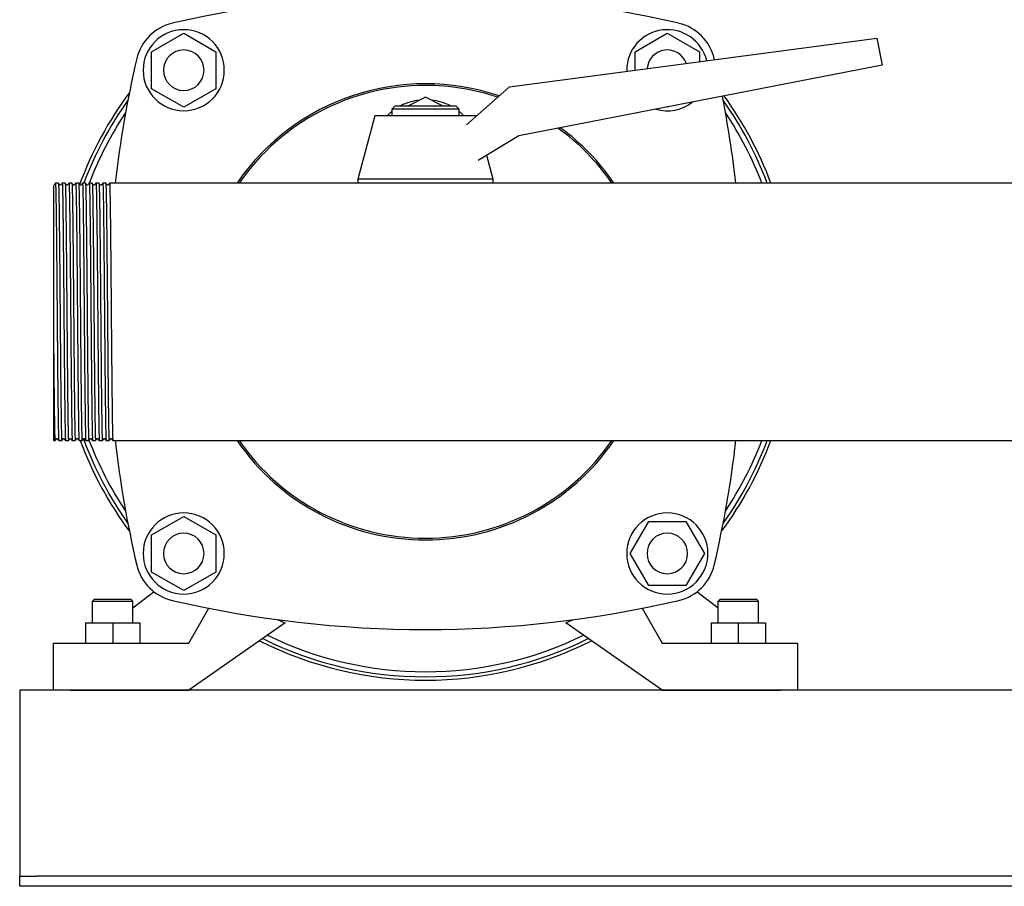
# Model space of a CAD drawing. Header units: millimetres. Extents: x 7 to 2165, y 14 to 1069.
# Tile 2 of 6: x 1330 to 1621, y 14 to 270. Entities that reach past the tile are written whole.
import ezdxf

# ---------------------------------------------------------------- set-up
doc = ezdxf.new("R2010")
doc.units = ezdxf.units.MM

msp = doc.modelspace()

# ---------------------------------------------------------------- linework, layer by layer
at = {"color": 7, "linetype": 'Continuous', "lineweight": 25}
for p, q in [((1368.77, 260.77), (1378.27, 266.26)), ((1378.27, 266.26), (1387.77, 260.77)), ((1511.77, 260.77), (1521.27, 266.26)), ((1521.27, 266.26), (1530.77, 260.77)), ((1474.6, 250.38), (1583.21, 264.79)), ((1583.21, 264.79), (1584.77, 256.79)), ((1368.77, 249.8), (1368.77, 260.77)), ((1387.77, 260.77), (1387.77, 249.8)), ((1511.77, 255.31), (1511.77, 260.77)), ((1530.77, 260.77), (1530.77, 257.83)), ((1584.77, 256.79), (1477.41, 235.92)), ((1535.22, 258.42), (1535.15, 258.71)), ((1509.27, 255.29), (1509.27, 254.98)), ((1378.27, 244.32), (1368.77, 249.8)), ((1387.77, 249.8), (1378.27, 244.32)), ((1461.88, 239.14), (1474.6, 250.38)), ((1440.77, 244.79), (1439.77, 243.79)), ((1440.77, 244.79), (1449.77, 244.79)), ((1449.77, 247.29), (1444.77, 244.79)), ((1454.77, 244.79), (1449.77, 247.29)), ((1449.77, 244.79), (1458.77, 244.79)), ((1459.77, 243.79), (1458.77, 244.79)), ((1434.77, 241.79), (1429.77, 223.04)), ((1449.77, 241.79), (1434.77, 241.79)), ((1439.77, 243.79), (1439.77, 241.79)), ((1449.77, 243.79), (1439.77, 243.79)), ((1459.77, 243.79), (1449.77, 243.79)), ((1464.77, 241.79), (1449.77, 241.79)), ((1459.77, 241.79), (1459.77, 243.79)), ((1464.77, 241.79), (1464.77, 241.79)), ((1521.27, 244.32), (1521.11, 244.41)), ((1521.6, 244.51), (1521.27, 244.32)), ((1477.41, 235.92), (1465.37, 228.55)), ((1469.77, 223.04), (1467.89, 230.09)), ((1341.21, 221.89), (1340.33, 221.89)), ((1343.21, 221.89), (1342.33, 221.89)), ((1345.21, 221.89), (1344.33, 221.89)), ((1347.21, 221.89), (1346.33, 221.89)), ((1349.21, 221.89), (1348.33, 221.89)), ((1351.21, 221.89), (1350.33, 221.89)), ((1353.21, 221.89), (1352.33, 221.89)), ((1355.21, 221.89), (1354.33, 221.89)), ((1357.21, 221.89), (1356.33, 221.89)), ((1358.33, 221.89), (1357.21, 221.89)), ((1731.42, 221.89), (1358.33, 221.89)), ((1429.77, 223.04), (1429.77, 221.89)), ((1449.77, 223.04), (1429.77, 223.04)), ((1469.77, 223.04), (1449.77, 223.04)), ((1469.77, 221.89), (1469.77, 223.04)), ((1339.77, 176.84), (1339.77, 145.69)), ((1339.77, 145.69), (1340.21, 145.69)), ((1341.33, 145.69), (1342.21, 145.69)), ((1343.33, 145.69), (1344.21, 145.69)), ((1345.33, 145.69), (1346.21, 145.69)), ((1347.33, 145.69), (1348.21, 145.69)), ((1349.33, 145.69), (1350.21, 145.69)), ((1351.33, 145.69), (1352.21, 145.69)), ((1353.33, 145.69), (1354.21, 145.69)), ((1355.33, 145.69), (1356.21, 145.69)), ((1357.33, 145.69), (2129.77, 145.69)), ((1368.77, 117.77), (1378.27, 123.26)), ((1378.27, 123.26), (1387.77, 117.77)), ((1510.3, 112.29), (1515.78, 121.79)), ((1515.78, 121.79), (1526.75, 121.79)), ((1526.75, 121.79), (1532.24, 112.29)), ((1368.77, 106.8), (1368.77, 117.77)), ((1387.77, 117.77), (1387.77, 106.8)), ((1515.78, 102.79), (1510.3, 112.29)), ((1532.24, 112.29), (1526.75, 102.79)), ((1378.27, 101.32), (1368.77, 106.8)), ((1387.77, 106.8), (1378.27, 101.32)), ((1526.75, 102.79), (1515.78, 102.79)), ((1369.5, 100.93), (1363.27, 96.15)), ((1536.27, 96.15), (1530.04, 100.93)), ((1351.87, 98.79), (1351.27, 98.19)), ((1351.27, 91.79), (1351.27, 98.19)), ((1351.27, 98.19), (1363.27, 98.19)), ((1351.87, 98.79), (1362.67, 98.79)), ((1362.67, 98.79), (1363.27, 98.19)), ((1363.27, 91.79), (1363.27, 98.19)), ((1536.87, 98.79), (1536.27, 98.19)), ((1536.27, 98.19), (1548.27, 98.19)), ((1536.27, 91.79), (1536.27, 98.19)), ((1536.87, 98.79), (1547.67, 98.79)), ((1547.67, 98.79), (1548.27, 98.19)), ((1548.27, 91.79), (1548.27, 98.19)), ((1379.77, 85.79), (1385.7, 96.07)), ((1513.84, 96.07), (1519.77, 85.79)), ((1349.27, 91.79), (1349.27, 85.79)), ((1349.27, 91.79), (1357.27, 91.79)), ((1357.27, 91.79), (1357.27, 85.79)), ((1357.27, 91.79), (1365.27, 91.79)), ((1365.27, 91.79), (1365.27, 85.79)), ((1408.23, 91.72), (1379.77, 71.79)), ((1406.15, 92.68), (1408.23, 91.72)), ((1491.31, 91.72), (1493.38, 92.68)), ((1519.77, 71.79), (1491.31, 91.72)), ((1534.27, 91.79), (1534.27, 85.79)), ((1534.27, 91.79), (1542.27, 91.79)), ((1542.27, 91.79), (1542.27, 85.79)), ((1542.27, 91.79), (1550.27, 91.79)), ((1550.27, 91.79), (1550.27, 85.79)), ((1339.77, 71.79), (1339.77, 85.79)), ((1339.77, 85.79), (1344.77, 85.79)), ((1344.77, 85.79), (1379.77, 85.79)), ((1519.77, 85.79), (1554.77, 85.79)), ((1554.77, 85.79), (1559.77, 85.79)), ((1559.77, 85.79), (1559.77, 71.79)), ((2149.77, 71.79), (1329.77, 71.79)), ((1329.77, 71.79), (1329.77, 66.79)), ((1344.77, 71.79), (1379.77, 71.79)), ((1519.77, 71.79), (1554.77, 71.79)), ((1329.77, 66.79), (1329.77, 18.79)), ((1329.77, 18.79), (1329.77, 16.79)), ((1329.77, 13.79), (1329.77, 16.79)), ((1329.77, 16.79), (1334.77, 16.79)), ((2144.77, 16.79), (1334.77, 16.79)), ((1334.77, 13.79), (1329.77, 13.79)), ((2144.77, 13.79), (1334.77, 13.79))]:
    msp.add_line(p, q, dxfattribs=at)
at = {"color": 7, "linetype": 'Continuous', "lineweight": 25, "flags": 128}
for points in [[(1438.46, 241.79), (1439.56, 242.86), (1439.77, 243.04)], [(1459.77, 243.04), (1459.98, 242.86), (1461.08, 241.79)], [(1340.33, 221.89), (1340.12, 221.62), (1339.92, 221.36)], [(1341.61, 221.36), (1341.41, 221.62), (1341.21, 221.89)], [(1342.33, 221.89), (1342.12, 221.62), (1341.92, 221.36)], [(1343.61, 221.36), (1343.41, 221.62), (1343.21, 221.89)], [(1344.33, 221.89), (1344.12, 221.62), (1343.92, 221.36)], [(1345.61, 221.36), (1345.41, 221.62), (1345.21, 221.89)], [(1346.33, 221.89), (1346.12, 221.62), (1345.92, 221.36)], [(1347.61, 221.36), (1347.41, 221.62), (1347.21, 221.89)], [(1348.33, 221.89), (1348.12, 221.62), (1347.92, 221.36)], [(1349.61, 221.36), (1349.41, 221.62), (1349.21, 221.89)], [(1350.33, 221.89), (1350.12, 221.62), (1349.92, 221.36)], [(1351.61, 221.36), (1351.41, 221.62), (1351.21, 221.89)], [(1352.33, 221.89), (1352.12, 221.62), (1351.92, 221.36)], [(1353.61, 221.36), (1353.41, 221.62), (1353.21, 221.89)], [(1354.33, 221.89), (1354.12, 221.62), (1353.92, 221.36)], [(1355.61, 221.36), (1355.41, 221.62), (1355.21, 221.89)], [(1356.33, 221.89), (1356.12, 221.62), (1355.92, 221.36)], [(1340.21, 145.69), (1340.41, 145.95), (1340.61, 146.21)], [(1340.92, 146.21), (1341.12, 145.95), (1341.33, 145.69)], [(1342.21, 145.69), (1342.41, 145.95), (1342.61, 146.21)], [(1342.92, 146.21), (1343.12, 145.95), (1343.33, 145.69)], [(1344.21, 145.69), (1344.41, 145.95), (1344.61, 146.21)], [(1344.92, 146.21), (1345.12, 145.95), (1345.33, 145.69)], [(1346.21, 145.69), (1346.41, 145.95), (1346.61, 146.21)], [(1346.92, 146.21), (1347.12, 145.95), (1347.33, 145.69)], [(1348.21, 145.69), (1348.41, 145.95), (1348.61, 146.21)], [(1348.92, 146.21), (1349.12, 145.95), (1349.33, 145.69)], [(1350.21, 145.69), (1350.41, 145.95), (1350.61, 146.21)], [(1350.92, 146.21), (1351.12, 145.95), (1351.33, 145.69)], [(1352.21, 145.69), (1352.41, 145.95), (1352.61, 146.21)], [(1352.92, 146.21), (1353.12, 145.95), (1353.33, 145.69)], [(1354.21, 145.69), (1354.41, 145.95), (1354.61, 146.21)], [(1354.92, 146.21), (1355.12, 145.95), (1355.33, 145.69)], [(1356.21, 145.69), (1356.41, 145.95), (1356.61, 146.21)], [(1356.92, 146.21), (1357.12, 145.95), (1357.33, 145.69)]]:
    msp.add_lwpolyline(points, dxfattribs=at)
at = {"color": 7, "linetype": 'Continuous', "lineweight": 25}
for centre, radius, start, end in [((1449.77, -52.21), 330, 76.8767, 103.1233), ((1378.02, 255.53), 14, 103.1233, 166.8767), ((1521.52, 255.53), 14, 13.1233, 76.8767), ((1378.27, 255.29), 12, 90, 270), ((1378.27, 255.29), 12, 270, 90), ((1521.27, 255.29), 12, 13.6326, 180), ((1378.27, 255.29), 6, 0, 180), ((1521.27, 255.29), 6, 19.7768, 175.3392), ((1685.77, 183.79), 330, 166.8767, 173.3702), ((1378.27, 255.29), 6, 180, 0), ((1449.77, 183.79), 67.5, 71.1768, 145.6363), ((1449.77, 183.79), 67, 90, 145.3434), ((1449.77, 183.79), 67, 71.4212, 90), ((1449.77, 183.79), 109, 143.4367, 159.7966), ((1213.77, 183.79), 330, 6.6298, 11.1508), ((1449.77, 183.79), 109, 20.4593, 35.9039), ((1449.77, 183.79), 108, 144.5768, 159.3427), ((1449.66, 230.52), 16, 95.7347, 116.8781), ((1449.88, 230.52), 16, 63.1219, 84.2653), ((1521.27, 255.29), 12, 253.4979, 308.5021), ((1449.77, 183.79), 108, 20.6573, 35.4232), ((1449.79, 183.82), 106.5, 146.4035, 159.0563), ((1449.77, 183.79), 106.5, 20.9619, 33.6155), ((1449.77, 183.79), 67, 34.6566, 54.241), ((1449.77, 183.79), 67.5, 34.3637, 53.8431), ((1449.77, 183.79), 109, 200.4593, 216.5633), ((1449.97, 183.5), 108, 200.1989, 215.2373), ((1449.77, 183.79), 106.5, 200.8649, 213.6155), ((1685.77, 183.79), 330, 186.6298, 193.1233), ((1449.77, 183.79), 67.5, 214.3637, 325.6363), ((1449.77, 183.79), 67, 214.6566, 270), ((1449.77, 183.79), 67, 270, 325.3434), ((1213.77, 183.79), 330, 346.8767, 353.3702), ((1449.77, 183.79), 109, 323.4367, 339.5407), ((1449.77, 183.79), 108, 324.5768, 339.3427), ((1449.77, 183.79), 106.5, 326.3845, 339.0381), ((1378.27, 112.29), 12, 90, 270), ((1378.27, 112.29), 12, 270, 90), ((1521.27, 112.29), 12, 90, 270), ((1521.27, 112.29), 12, 270, 90), ((1378.27, 112.29), 6, 0, 180), ((1521.27, 112.29), 6, 0, 180), ((1378.27, 112.29), 6, 180, 0), ((1521.27, 112.29), 6, 180, 0), ((1378.02, 112.04), 14, 193.1233, 256.8767), ((1521.52, 112.04), 14, 283.1233, 346.8767), ((1449.77, 419.79), 330, 256.8767, 283.1233), ((1449.77, 183.79), 106.5, 243.9769, 270), ((1449.77, 183.79), 106.5, 270, 296.0231), ((1449.77, 183.79), 109, 243.2517, 270), ((1449.77, 183.79), 108, 243.5372, 270), ((1449.77, 183.79), 108, 270, 296.4628), ((1449.77, 183.79), 109, 270, 296.7483)]:
    msp.add_arc(centre, radius, start, end, dxfattribs=at)
for points, knots in [([(1340.33, 221.89), (1340.33, 221.87), (1340.34, 222.04), (1340.38, 221.51), (1340.43, 220.19), (1340.48, 217.86), (1340.53, 214.74), (1340.58, 210.85), (1340.63, 206.28), (1340.68, 201.14), (1340.73, 195.61), (1340.78, 189.78), (1340.81, 185.79), (1340.83, 183.79)], [0, 0, 0, 0, 0.0067148, 0.105428, 0.2053718, 0.3053157, 0.4040289, 0.5027421, 0.6026859, 0.7026298, 0.801343, 0.9000562, 1, 1, 1, 1]), ([(1341.21, 221.89), (1341.23, 221.89), (1341.25, 221.65), (1341.29, 220.68), (1341.31, 219.94), (1341.36, 218.02), (1341.38, 216.83), (1341.4, 215.11), (1341.41, 214.76), (1341.42, 214.03), (1341.42, 213.65), (1341.44, 212.47), (1341.45, 211.64), (1341.48, 208.99), (1341.5, 207.03), (1341.54, 202.85), (1341.57, 200.63), (1341.59, 197.77), (1341.6, 197.19), (1341.61, 196.03), (1341.61, 195.45), (1341.63, 193.68), (1341.64, 192.48), (1341.67, 188.82), (1341.69, 186.3), (1341.71, 183.79)], [0, 0, 0, 0, 0.125, 0.125, 0.25, 0.25, 0.375, 0.375, 0.40625, 0.40625, 0.4375, 0.4375, 0.5, 0.5, 0.625, 0.625, 0.75, 0.75, 0.78125, 0.78125, 0.8125, 0.8125, 0.875, 0.875, 1, 1, 1, 1]), ([(1341.92, 221.36), (1341.87, 221.33), (1341.77, 221.25), (1341.67, 221.33), (1341.61, 221.36)], [0, 0, 0, 0, 0.5, 1, 1, 1, 1]), ([(1342.33, 221.89), (1342.33, 221.87), (1342.34, 222.04), (1342.38, 221.51), (1342.43, 220.19), (1342.48, 217.86), (1342.53, 214.74), (1342.58, 210.85), (1342.63, 206.28), (1342.68, 201.14), (1342.73, 195.61), (1342.78, 189.78), (1342.81, 185.79), (1342.83, 183.79)], [0, 0, 0, 0, 0.0066852, 0.1054013, 0.2053481, 0.305295, 0.4040111, 0.5027272, 0.6026741, 0.7026209, 0.801337, 0.9000532, 1, 1, 1, 1]), ([(1343.21, 221.89), (1343.23, 221.89), (1343.25, 221.65), (1343.29, 220.68), (1343.31, 219.94), (1343.36, 218.02), (1343.38, 216.83), (1343.4, 215.11), (1343.41, 214.76), (1343.42, 214.03), (1343.42, 213.65), (1343.44, 212.47), (1343.45, 211.64), (1343.48, 208.99), (1343.5, 207.03), (1343.54, 202.85), (1343.57, 200.63), (1343.59, 197.77), (1343.6, 197.19), (1343.61, 196.03), (1343.61, 195.45), (1343.63, 193.68), (1343.64, 192.48), (1343.67, 188.82), (1343.69, 186.3), (1343.71, 183.79)], [0, 0, 0, 0, 0.125, 0.125, 0.25, 0.25, 0.375, 0.375, 0.40625, 0.40625, 0.4375, 0.4375, 0.5, 0.5, 0.625, 0.625, 0.75, 0.75, 0.78125, 0.78125, 0.8125, 0.8125, 0.875, 0.875, 1, 1, 1, 1]), ([(1343.92, 221.36), (1343.87, 221.33), (1343.77, 221.25), (1343.67, 221.33), (1343.61, 221.36)], [0, 0, 0, 0, 0.5, 1, 1, 1, 1]), ([(1344.33, 221.89), (1344.33, 221.87), (1344.34, 222.04), (1344.38, 221.51), (1344.43, 220.19), (1344.48, 217.86), (1344.53, 214.74), (1344.58, 210.85), (1344.63, 206.28), (1344.68, 201.14), (1344.73, 195.61), (1344.78, 189.78), (1344.81, 185.79), (1344.83, 183.79)], [0, 0, 0, 0, 0.006694, 0.10541, 0.205355, 0.305301, 0.404017, 0.502732, 0.602678, 0.702624, 0.801339, 0.900054, 1, 1, 1, 1]), ([(1345.21, 221.89), (1345.23, 221.89), (1345.25, 221.65), (1345.29, 220.68), (1345.31, 219.94), (1345.36, 218.02), (1345.38, 216.83), (1345.4, 215.11), (1345.41, 214.76), (1345.42, 214.03), (1345.42, 213.65), (1345.44, 212.47), (1345.45, 211.64), (1345.48, 208.99), (1345.5, 207.03), (1345.54, 202.85), (1345.57, 200.63), (1345.59, 197.77), (1345.6, 197.19), (1345.61, 196.03), (1345.61, 195.45), (1345.63, 193.68), (1345.64, 192.48), (1345.67, 188.82), (1345.69, 186.3), (1345.71, 183.79)], [0, 0, 0, 0, 0.125, 0.125, 0.25, 0.25, 0.375, 0.375, 0.40625, 0.40625, 0.4375, 0.4375, 0.5, 0.5, 0.625, 0.625, 0.75, 0.75, 0.78125, 0.78125, 0.8125, 0.8125, 0.875, 0.875, 1, 1, 1, 1]), ([(1345.92, 221.36), (1345.87, 221.33), (1345.77, 221.25), (1345.67, 221.33), (1345.61, 221.36)], [0, 0, 0, 0, 0.5, 1, 1, 1, 1]), ([(1346.33, 221.89), (1346.33, 221.87), (1346.34, 222.04), (1346.38, 221.51), (1346.43, 220.19), (1346.48, 217.86), (1346.53, 214.74), (1346.58, 210.85), (1346.63, 206.28), (1346.68, 201.14), (1346.73, 195.61), (1346.78, 189.78), (1346.81, 185.79), (1346.83, 183.79)], [0, 0, 0, 0, 0.006707, 0.105421, 0.205366, 0.30531, 0.404024, 0.502738, 0.602683, 0.702628, 0.801341, 0.900055, 1, 1, 1, 1]), ([(1347.21, 221.89), (1347.23, 221.89), (1347.25, 221.65), (1347.29, 220.68), (1347.31, 219.94), (1347.36, 218.02), (1347.38, 216.83), (1347.4, 215.11), (1347.41, 214.76), (1347.42, 214.03), (1347.42, 213.65), (1347.44, 212.47), (1347.45, 211.64), (1347.48, 208.99), (1347.5, 207.03), (1347.54, 202.85), (1347.57, 200.63), (1347.59, 197.77), (1347.6, 197.19), (1347.61, 196.03), (1347.61, 195.45), (1347.63, 193.68), (1347.64, 192.48), (1347.67, 188.82), (1347.69, 186.3), (1347.71, 183.79)], [0, 0, 0, 0, 0.125, 0.125, 0.25, 0.25, 0.375, 0.375, 0.40625, 0.40625, 0.4375, 0.4375, 0.5, 0.5, 0.625, 0.625, 0.75, 0.75, 0.78125, 0.78125, 0.8125, 0.8125, 0.875, 0.875, 1, 1, 1, 1]), ([(1347.92, 221.36), (1347.87, 221.33), (1347.77, 221.25), (1347.67, 221.33), (1347.61, 221.36)], [0, 0, 0, 0, 0.5000001, 1, 1, 1, 1]), ([(1348.33, 221.89), (1348.33, 221.87), (1348.34, 222.04), (1348.38, 221.51), (1348.43, 220.19), (1348.48, 217.86), (1348.53, 214.74), (1348.58, 210.85), (1348.63, 206.28), (1348.68, 201.14), (1348.73, 195.61), (1348.78, 189.78), (1348.81, 185.79), (1348.83, 183.79)], [0, 0, 0, 0, 0.0066756, 0.1053927, 0.2053405, 0.3052883, 0.4040053, 0.5027224, 0.6026702, 0.702618, 0.8013351, 0.9000522, 1, 1, 1, 1]), ([(1349.21, 221.89), (1349.23, 221.89), (1349.25, 221.65), (1349.29, 220.68), (1349.31, 219.94), (1349.36, 218.02), (1349.38, 216.83), (1349.4, 215.11), (1349.41, 214.76), (1349.42, 214.03), (1349.42, 213.65), (1349.44, 212.47), (1349.45, 211.64), (1349.48, 208.99), (1349.5, 207.03), (1349.54, 202.85), (1349.57, 200.63), (1349.59, 197.77), (1349.6, 197.19), (1349.61, 196.03), (1349.61, 195.45), (1349.63, 193.68), (1349.64, 192.48), (1349.67, 188.82), (1349.69, 186.3), (1349.71, 183.79)], [0, 0, 0, 0, 0.125, 0.125, 0.25, 0.25, 0.375, 0.375, 0.40625, 0.40625, 0.4375, 0.4375, 0.5, 0.5, 0.625, 0.625, 0.75, 0.75, 0.78125, 0.78125, 0.8125, 0.8125, 0.875, 0.875, 1, 1, 1, 1]), ([(1349.92, 221.36), (1349.87, 221.33), (1349.77, 221.25), (1349.67, 221.33), (1349.61, 221.36)], [0, 0, 0, 0, 0.5000001, 1, 1, 1, 1]), ([(1350.33, 221.89), (1350.33, 221.87), (1350.34, 222.04), (1350.38, 221.51), (1350.43, 220.19), (1350.48, 217.86), (1350.53, 214.74), (1350.58, 210.85), (1350.63, 206.28), (1350.68, 201.14), (1350.73, 195.61), (1350.78, 189.78), (1350.81, 185.79), (1350.83, 183.79)], [0, 0, 0, 0, 0.006692, 0.105408, 0.205354, 0.3053, 0.404015, 0.502731, 0.602677, 0.702623, 0.801338, 0.900054, 1, 1, 1, 1]), ([(1351.21, 221.89), (1351.23, 221.89), (1351.25, 221.65), (1351.29, 220.68), (1351.31, 219.94), (1351.36, 218.02), (1351.38, 216.83), (1351.4, 215.11), (1351.41, 214.76), (1351.42, 214.03), (1351.42, 213.65), (1351.44, 212.47), (1351.45, 211.64), (1351.48, 208.99), (1351.5, 207.03), (1351.54, 202.85), (1351.57, 200.63), (1351.59, 197.77), (1351.6, 197.19), (1351.61, 196.03), (1351.61, 195.45), (1351.63, 193.68), (1351.64, 192.48), (1351.67, 188.82), (1351.69, 186.3), (1351.71, 183.79)], [0, 0, 0, 0, 0.125, 0.125, 0.25, 0.25, 0.375, 0.375, 0.40625, 0.40625, 0.4375, 0.4375, 0.5, 0.5, 0.625, 0.625, 0.75, 0.75, 0.78125, 0.78125, 0.8125, 0.8125, 0.875, 0.875, 1, 1, 1, 1]), ([(1351.92, 221.36), (1351.87, 221.33), (1351.77, 221.25), (1351.67, 221.33), (1351.61, 221.36)], [0, 0, 0, 0, 0.5, 1, 1, 1, 1]), ([(1352.33, 221.89), (1352.33, 221.87), (1352.34, 222.04), (1352.38, 221.51), (1352.43, 220.19), (1352.48, 217.86), (1352.53, 214.74), (1352.58, 210.85), (1352.63, 206.28), (1352.68, 201.14), (1352.73, 195.61), (1352.78, 189.78), (1352.81, 185.79), (1352.83, 183.79)], [0, 0, 0, 0, 0.006699, 0.105414, 0.205359, 0.305305, 0.40402, 0.502734, 0.60268, 0.702625, 0.80134, 0.900055, 1, 1, 1, 1]), ([(1353.21, 221.89), (1353.23, 221.89), (1353.25, 221.65), (1353.29, 220.68), (1353.31, 219.94), (1353.36, 218.02), (1353.38, 216.83), (1353.4, 215.11), (1353.41, 214.76), (1353.42, 214.03), (1353.42, 213.65), (1353.44, 212.47), (1353.45, 211.64), (1353.48, 208.99), (1353.5, 207.03), (1353.54, 202.85), (1353.57, 200.63), (1353.59, 197.77), (1353.6, 197.19), (1353.61, 196.03), (1353.61, 195.45), (1353.63, 193.68), (1353.64, 192.48), (1353.67, 188.82), (1353.69, 186.3), (1353.71, 183.79)], [0, 0, 0, 0, 0.125, 0.125, 0.25, 0.25, 0.375, 0.375, 0.40625, 0.40625, 0.4375, 0.4375, 0.5, 0.5, 0.625, 0.625, 0.75, 0.75, 0.78125, 0.78125, 0.8125, 0.8125, 0.875, 0.875, 1, 1, 1, 1]), ([(1353.92, 221.36), (1353.87, 221.33), (1353.77, 221.25), (1353.67, 221.33), (1353.61, 221.36)], [0, 0, 0, 0, 0.5, 1, 1, 1, 1]), ([(1354.33, 221.89), (1354.33, 221.87), (1354.34, 222.04), (1354.38, 221.51), (1354.43, 220.19), (1354.48, 217.86), (1354.53, 214.74), (1354.58, 210.85), (1354.63, 206.28), (1354.68, 201.14), (1354.73, 195.61), (1354.78, 189.78), (1354.81, 185.79), (1354.83, 183.79)], [0, 0, 0, 0, 0.006715, 0.105428, 0.205372, 0.305316, 0.404029, 0.502742, 0.602686, 0.70263, 0.801343, 0.900056, 1, 1, 1, 1]), ([(1355.21, 221.89), (1355.23, 221.89), (1355.25, 221.65), (1355.29, 220.68), (1355.31, 219.94), (1355.36, 218.02), (1355.38, 216.83), (1355.4, 215.11), (1355.41, 214.76), (1355.42, 214.03), (1355.42, 213.65), (1355.44, 212.47), (1355.45, 211.64), (1355.48, 208.99), (1355.5, 207.03), (1355.54, 202.85), (1355.57, 200.63), (1355.59, 197.77), (1355.6, 197.19), (1355.61, 196.03), (1355.61, 195.45), (1355.63, 193.68), (1355.64, 192.48), (1355.67, 188.82), (1355.69, 186.3), (1355.71, 183.79)], [0, 0, 0, 0, 0.125, 0.125, 0.25, 0.25, 0.375, 0.375, 0.40625, 0.40625, 0.4375, 0.4375, 0.5, 0.5, 0.625, 0.625, 0.75, 0.75, 0.78125, 0.78125, 0.8125, 0.8125, 0.875, 0.875, 1, 1, 1, 1]), ([(1355.92, 221.36), (1355.87, 221.33), (1355.77, 221.25), (1355.67, 221.33), (1355.61, 221.36)], [0, 0, 0, 0, 0.5, 1, 1, 1, 1]), ([(1356.33, 221.89), (1356.33, 221.87), (1356.34, 222.04), (1356.38, 221.51), (1356.43, 220.19), (1356.48, 217.86), (1356.53, 214.74), (1356.58, 210.85), (1356.63, 206.28), (1356.68, 201.14), (1356.73, 195.61), (1356.78, 189.78), (1356.81, 185.79), (1356.83, 183.79)], [0, 0, 0, 0, 0.006686, 0.105402, 0.205349, 0.305296, 0.404012, 0.502728, 0.602674, 0.702621, 0.801337, 0.900053, 1, 1, 1, 1]), ([(1339.77, 221.26), (1339.77, 221.21), (1339.77, 221.11), (1339.77, 220.23), (1339.77, 218.87), (1339.77, 217.51), (1339.77, 216.83)], [0, 0, 0, 0, 0.233534, 0.489085, 0.743772, 1, 1, 1, 1]), ([(1339.77, 216.83), (1339.77, 216.75), (1339.77, 216.48), (1339.77, 215.91), (1339.77, 214.95), (1339.77, 213.66), (1339.77, 211.91), (1339.77, 209.18), (1339.77, 205.22), (1339.77, 201.22), (1339.77, 197.62), (1339.77, 194.88), (1339.77, 191.69), (1339.77, 189.34), (1339.77, 187.5), (1339.77, 186.32), (1339.77, 185.12), (1339.77, 183.93), (1339.77, 182.74), (1339.77, 181.55), (1339.77, 180.36), (1339.77, 179.18), (1339.77, 178), (1339.77, 177.23), (1339.77, 176.84)], [0, 0, 0, 0, 0.010878, 0.03545, 0.073577, 0.125062, 0.177387, 0.250091, 0.375423, 0.499964, 0.541697, 0.624842, 0.683398, 0.749875, 0.774956, 0.800055, 0.82516, 0.850257, 0.875334, 0.90038, 0.925381, 0.950326, 0.975203, 1, 1, 1, 1]), ([(1340.83, 183.79), (1340.85, 181.27), (1340.87, 178.76), (1340.9, 175.1), (1340.91, 173.89), (1340.93, 172.13), (1340.93, 171.55), (1340.94, 170.39), (1340.95, 169.81), (1340.97, 166.95), (1340.99, 164.72), (1341.04, 160.54), (1341.06, 158.59), (1341.09, 155.94), (1341.1, 155.1), (1341.12, 153.93), (1341.12, 153.55), (1341.13, 152.82), (1341.14, 152.46), (1341.16, 150.75), (1341.18, 149.56), (1341.22, 147.63), (1341.25, 146.9), (1341.29, 145.93), (1341.31, 145.69), (1341.33, 145.69)], [0, 0, 0, 0, 0.125, 0.125, 0.1875, 0.1875, 0.21875, 0.21875, 0.25, 0.25, 0.375, 0.375, 0.5, 0.5, 0.5625, 0.5625, 0.59375, 0.59375, 0.625, 0.625, 0.75, 0.75, 0.875, 0.875, 1, 1, 1, 1]), ([(1341.71, 183.79), (1341.73, 181.78), (1341.76, 177.79), (1341.81, 171.97), (1341.86, 166.43), (1341.91, 161.3), (1341.96, 156.73), (1342.01, 152.84), (1342.06, 149.71), (1342.11, 147.38), (1342.16, 146.06), (1342.2, 145.53), (1342.21, 145.71), (1342.21, 145.72)], [0, 0, 0, 0, 0.099946, 0.198661, 0.297376, 0.397322, 0.497268, 0.595983, 0.694698, 0.794644, 0.89459, 0.993305, 1, 1, 1, 1]), ([(1342.83, 183.79), (1342.85, 181.27), (1342.87, 178.76), (1342.9, 175.1), (1342.91, 173.89), (1342.93, 172.13), (1342.93, 171.55), (1342.94, 170.39), (1342.95, 169.81), (1342.97, 166.95), (1342.99, 164.72), (1343.04, 160.54), (1343.06, 158.59), (1343.09, 155.94), (1343.1, 155.1), (1343.12, 153.93), (1343.12, 153.55), (1343.13, 152.82), (1343.14, 152.46), (1343.16, 150.75), (1343.18, 149.56), (1343.22, 147.63), (1343.25, 146.9), (1343.29, 145.93), (1343.31, 145.69), (1343.33, 145.69)], [0, 0, 0, 0, 0.125, 0.125, 0.1875, 0.1875, 0.21875, 0.21875, 0.25, 0.25, 0.375, 0.375, 0.5, 0.5, 0.5625, 0.5625, 0.59375, 0.59375, 0.625, 0.625, 0.75, 0.75, 0.875, 0.875, 1, 1, 1, 1]), ([(1343.71, 183.79), (1343.73, 181.78), (1343.76, 177.79), (1343.81, 171.97), (1343.86, 166.43), (1343.91, 161.3), (1343.96, 156.73), (1344.01, 152.84), (1344.06, 149.71), (1344.11, 147.38), (1344.16, 146.06), (1344.2, 145.53), (1344.21, 145.71), (1344.21, 145.72)], [0, 0, 0, 0, 0.0999446, 0.1986585, 0.2973725, 0.3973171, 0.4972617, 0.5959756, 0.6946896, 0.7946342, 0.8945788, 0.9932927, 1, 1, 1, 1]), ([(1344.83, 183.79), (1344.85, 181.27), (1344.87, 178.76), (1344.9, 175.1), (1344.91, 173.89), (1344.93, 172.13), (1344.93, 171.55), (1344.94, 170.39), (1344.95, 169.81), (1344.97, 166.95), (1344.99, 164.72), (1345.04, 160.54), (1345.06, 158.59), (1345.09, 155.94), (1345.1, 155.1), (1345.12, 153.93), (1345.12, 153.55), (1345.13, 152.82), (1345.14, 152.46), (1345.16, 150.75), (1345.18, 149.56), (1345.22, 147.63), (1345.25, 146.9), (1345.29, 145.93), (1345.31, 145.69), (1345.33, 145.69)], [0, 0, 0, 0, 0.125, 0.125, 0.1875, 0.1875, 0.21875, 0.21875, 0.25, 0.25, 0.375, 0.375, 0.5, 0.5, 0.5625, 0.5625, 0.59375, 0.59375, 0.625, 0.625, 0.75, 0.75, 0.875, 0.875, 1, 1, 1, 1]), ([(1345.71, 183.79), (1345.73, 181.78), (1345.76, 177.79), (1345.81, 171.97), (1345.86, 166.43), (1345.91, 161.3), (1345.96, 156.73), (1346.01, 152.84), (1346.06, 149.71), (1346.11, 147.38), (1346.16, 146.06), (1346.2, 145.53), (1346.21, 145.71), (1346.21, 145.72)], [0, 0, 0, 0, 0.0999476, 0.1986645, 0.2973814, 0.3973291, 0.4972767, 0.5959936, 0.6947105, 0.7946581, 0.8946057, 0.9933226, 1, 1, 1, 1]), ([(1346.83, 183.79), (1346.85, 181.27), (1346.87, 178.76), (1346.9, 175.1), (1346.91, 173.89), (1346.93, 172.13), (1346.93, 171.55), (1346.94, 170.39), (1346.95, 169.81), (1346.97, 166.95), (1346.99, 164.72), (1347.04, 160.54), (1347.06, 158.59), (1347.09, 155.94), (1347.1, 155.1), (1347.12, 153.93), (1347.12, 153.55), (1347.13, 152.82), (1347.14, 152.46), (1347.16, 150.75), (1347.18, 149.56), (1347.22, 147.63), (1347.25, 146.9), (1347.29, 145.93), (1347.31, 145.69), (1347.33, 145.69)], [0, 0, 0, 0, 0.125, 0.125, 0.1875, 0.1875, 0.21875, 0.21875, 0.25, 0.25, 0.375, 0.375, 0.5, 0.5, 0.5625, 0.5625, 0.59375, 0.59375, 0.625, 0.625, 0.75, 0.75, 0.875, 0.875, 1, 1, 1, 1]), ([(1347.71, 183.79), (1347.73, 181.78), (1347.76, 177.79), (1347.81, 171.97), (1347.86, 166.43), (1347.91, 161.3), (1347.96, 156.73), (1348.01, 152.84), (1348.06, 149.71), (1348.11, 147.38), (1348.16, 146.06), (1348.2, 145.53), (1348.21, 145.71), (1348.21, 145.72)], [0, 0, 0, 0, 0.0999462, 0.1986616, 0.2973771, 0.3973233, 0.4972694, 0.5959849, 0.6947004, 0.7946465, 0.8945927, 0.9933081, 1, 1, 1, 1]), ([(1348.83, 183.79), (1348.85, 181.27), (1348.87, 178.76), (1348.9, 175.1), (1348.91, 173.89), (1348.93, 172.13), (1348.93, 171.55), (1348.94, 170.39), (1348.95, 169.81), (1348.97, 166.95), (1348.99, 164.72), (1349.04, 160.54), (1349.06, 158.59), (1349.09, 155.94), (1349.1, 155.1), (1349.12, 153.93), (1349.12, 153.55), (1349.13, 152.82), (1349.14, 152.46), (1349.16, 150.75), (1349.18, 149.56), (1349.22, 147.63), (1349.25, 146.9), (1349.29, 145.93), (1349.31, 145.69), (1349.33, 145.69)], [0, 0, 0, 0, 0.125, 0.125, 0.1875, 0.1875, 0.21875, 0.21875, 0.25, 0.25, 0.375, 0.375, 0.5, 0.5, 0.5625, 0.5625, 0.59375, 0.59375, 0.625, 0.625, 0.75, 0.75, 0.875, 0.875, 1, 1, 1, 1]), ([(1349.71, 183.79), (1349.73, 181.78), (1349.76, 177.79), (1349.81, 171.97), (1349.86, 166.43), (1349.91, 161.3), (1349.96, 156.73), (1350.01, 152.84), (1350.06, 149.71), (1350.11, 147.38), (1350.16, 146.06), (1350.2, 145.53), (1350.21, 145.71), (1350.21, 145.72)], [0, 0, 0, 0, 0.0999457, 0.1986607, 0.2973758, 0.3973215, 0.4972672, 0.5959822, 0.6946972, 0.7946429, 0.8945886, 0.9933036, 1, 1, 1, 1]), ([(1350.83, 183.79), (1350.85, 181.27), (1350.87, 178.76), (1350.9, 175.1), (1350.91, 173.89), (1350.93, 172.13), (1350.93, 171.55), (1350.94, 170.39), (1350.95, 169.81), (1350.97, 166.95), (1350.99, 164.72), (1351.04, 160.54), (1351.06, 158.59), (1351.09, 155.94), (1351.1, 155.1), (1351.12, 153.93), (1351.12, 153.55), (1351.13, 152.82), (1351.14, 152.46), (1351.16, 150.75), (1351.18, 149.56), (1351.22, 147.63), (1351.25, 146.9), (1351.29, 145.93), (1351.31, 145.69), (1351.33, 145.69)], [0, 0, 0, 0, 0.125, 0.125, 0.1875, 0.1875, 0.21875, 0.21875, 0.25, 0.25, 0.375, 0.375, 0.5, 0.5, 0.5625, 0.5625, 0.59375, 0.59375, 0.625, 0.625, 0.75, 0.75, 0.875, 0.875, 1, 1, 1, 1]), ([(1351.71, 183.79), (1351.73, 181.78), (1351.76, 177.79), (1351.81, 171.97), (1351.86, 166.43), (1351.91, 161.3), (1351.96, 156.73), (1352.01, 152.84), (1352.06, 149.71), (1352.11, 147.38), (1352.16, 146.06), (1352.2, 145.53), (1352.21, 145.71), (1352.21, 145.72)], [0, 0, 0, 0, 0.0999443, 0.198658, 0.2973717, 0.397316, 0.4972603, 0.595974, 0.6946876, 0.794632, 0.8945763, 0.9932899, 1, 1, 1, 1]), ([(1352.83, 183.79), (1352.85, 181.27), (1352.87, 178.76), (1352.9, 175.1), (1352.91, 173.89), (1352.93, 172.13), (1352.93, 171.55), (1352.94, 170.39), (1352.95, 169.81), (1352.97, 166.95), (1352.99, 164.72), (1353.04, 160.54), (1353.06, 158.59), (1353.09, 155.94), (1353.1, 155.1), (1353.12, 153.93), (1353.12, 153.55), (1353.13, 152.82), (1353.14, 152.46), (1353.16, 150.75), (1353.18, 149.56), (1353.22, 147.63), (1353.25, 146.9), (1353.29, 145.93), (1353.31, 145.69), (1353.33, 145.69)], [0, 0, 0, 0, 0.125, 0.125, 0.1875, 0.1875, 0.21875, 0.21875, 0.25, 0.25, 0.375, 0.375, 0.5, 0.5, 0.5625, 0.5625, 0.59375, 0.59375, 0.625, 0.625, 0.75, 0.75, 0.875, 0.875, 1, 1, 1, 1]), ([(1353.71, 183.79), (1353.73, 181.78), (1353.76, 177.79), (1353.81, 171.97), (1353.86, 166.43), (1353.91, 161.3), (1353.96, 156.73), (1354.01, 152.84), (1354.06, 149.71), (1354.11, 147.38), (1354.16, 146.06), (1354.2, 145.53), (1354.21, 145.71), (1354.21, 145.72)], [0, 0, 0, 0, 0.0999473, 0.1986639, 0.2973805, 0.3973278, 0.4972751, 0.5959917, 0.6947083, 0.7946555, 0.8946028, 0.9933194, 1, 1, 1, 1]), ([(1354.83, 183.79), (1354.85, 181.27), (1354.87, 178.76), (1354.9, 175.1), (1354.91, 173.89), (1354.93, 172.13), (1354.93, 171.55), (1354.94, 170.39), (1354.95, 169.81), (1354.97, 166.95), (1354.99, 164.72), (1355.04, 160.54), (1355.06, 158.59), (1355.09, 155.94), (1355.1, 155.1), (1355.12, 153.93), (1355.12, 153.55), (1355.13, 152.82), (1355.14, 152.46), (1355.16, 150.75), (1355.18, 149.56), (1355.22, 147.63), (1355.25, 146.9), (1355.29, 145.93), (1355.31, 145.69), (1355.33, 145.69)], [0, 0, 0, 0, 0.125, 0.125, 0.1875, 0.1875, 0.21875, 0.21875, 0.25, 0.25, 0.375, 0.375, 0.5, 0.5, 0.5625, 0.5625, 0.59375, 0.59375, 0.625, 0.625, 0.75, 0.75, 0.875, 0.875, 1, 1, 1, 1]), ([(1355.71, 183.79), (1355.73, 181.78), (1355.76, 177.79), (1355.81, 171.97), (1355.86, 166.43), (1355.91, 161.3), (1355.96, 156.73), (1356.01, 152.84), (1356.06, 149.71), (1356.11, 147.38), (1356.16, 146.06), (1356.2, 145.53), (1356.21, 145.71), (1356.21, 145.72)], [0, 0, 0, 0, 0.099946, 0.198661, 0.297377, 0.397323, 0.497269, 0.595984, 0.694699, 0.794645, 0.894591, 0.993307, 1, 1, 1, 1]), ([(1356.83, 183.79), (1356.85, 181.27), (1356.87, 178.76), (1356.9, 175.1), (1356.91, 173.89), (1356.93, 172.13), (1356.93, 171.55), (1356.94, 170.39), (1356.95, 169.81), (1356.97, 166.95), (1356.99, 164.72), (1357.04, 160.54), (1357.06, 158.59), (1357.09, 155.94), (1357.1, 155.1), (1357.12, 153.93), (1357.12, 153.55), (1357.13, 152.82), (1357.14, 152.46), (1357.16, 150.75), (1357.18, 149.56), (1357.22, 147.63), (1357.25, 146.9), (1357.29, 145.93), (1357.31, 145.69), (1357.33, 145.69)], [0, 0, 0, 0, 0.125, 0.125, 0.1875, 0.1875, 0.21875, 0.21875, 0.25, 0.25, 0.375, 0.375, 0.5, 0.5, 0.5625, 0.5625, 0.59375, 0.59375, 0.625, 0.625, 0.75, 0.75, 0.875, 0.875, 1, 1, 1, 1]), ([(1339.77, 176.84), (1339.79, 174.57), (1339.83, 170.02), (1339.89, 163.69), (1339.95, 158.02), (1340, 153.25), (1340.06, 149.51), (1340.12, 146.99), (1340.17, 145.73), (1340.2, 145.82), (1340.21, 145.85)], [0, 0, 0, 0, 0.1321112, 0.2654703, 0.3997761, 0.5327288, 0.6651322, 0.7993372, 0.9330992, 1, 1, 1, 1]), ([(1340.61, 146.21), (1340.67, 146.25), (1340.77, 146.33), (1340.87, 146.25), (1340.92, 146.21)], [0, 0, 0, 0, 0.5, 1, 1, 1, 1]), ([(1342.61, 146.21), (1342.67, 146.25), (1342.77, 146.33), (1342.87, 146.25), (1342.92, 146.21)], [0, 0, 0, 0, 0.5, 1, 1, 1, 1]), ([(1344.61, 146.21), (1344.67, 146.25), (1344.77, 146.33), (1344.87, 146.25), (1344.92, 146.21)], [0, 0, 0, 0, 0.5, 1, 1, 1, 1]), ([(1346.61, 146.21), (1346.67, 146.25), (1346.77, 146.33), (1346.87, 146.25), (1346.92, 146.21)], [0, 0, 0, 0, 0.5, 1, 1, 1, 1]), ([(1348.61, 146.21), (1348.67, 146.25), (1348.77, 146.33), (1348.87, 146.25), (1348.92, 146.21)], [0, 0, 0, 0, 0.5, 1, 1, 1, 1]), ([(1350.61, 146.21), (1350.67, 146.25), (1350.77, 146.33), (1350.87, 146.25), (1350.92, 146.21)], [0, 0, 0, 0, 0.5, 1, 1, 1, 1]), ([(1352.61, 146.21), (1352.67, 146.25), (1352.77, 146.33), (1352.87, 146.25), (1352.92, 146.21)], [0, 0, 0, 0, 0.5, 1, 1, 1, 1]), ([(1354.61, 146.21), (1354.67, 146.25), (1354.77, 146.33), (1354.87, 146.25), (1354.92, 146.21)], [0, 0, 0, 0, 0.5, 1, 1, 1, 1]), ([(1356.61, 146.21), (1356.67, 146.25), (1356.77, 146.33), (1356.87, 146.25), (1356.92, 146.21)], [0, 0, 0, 0, 0.5, 1, 1, 1, 1])]:
    msp.add_open_spline(points, degree=3, knots=knots, dxfattribs=at)

doc.saveas('drawing.dxf')
